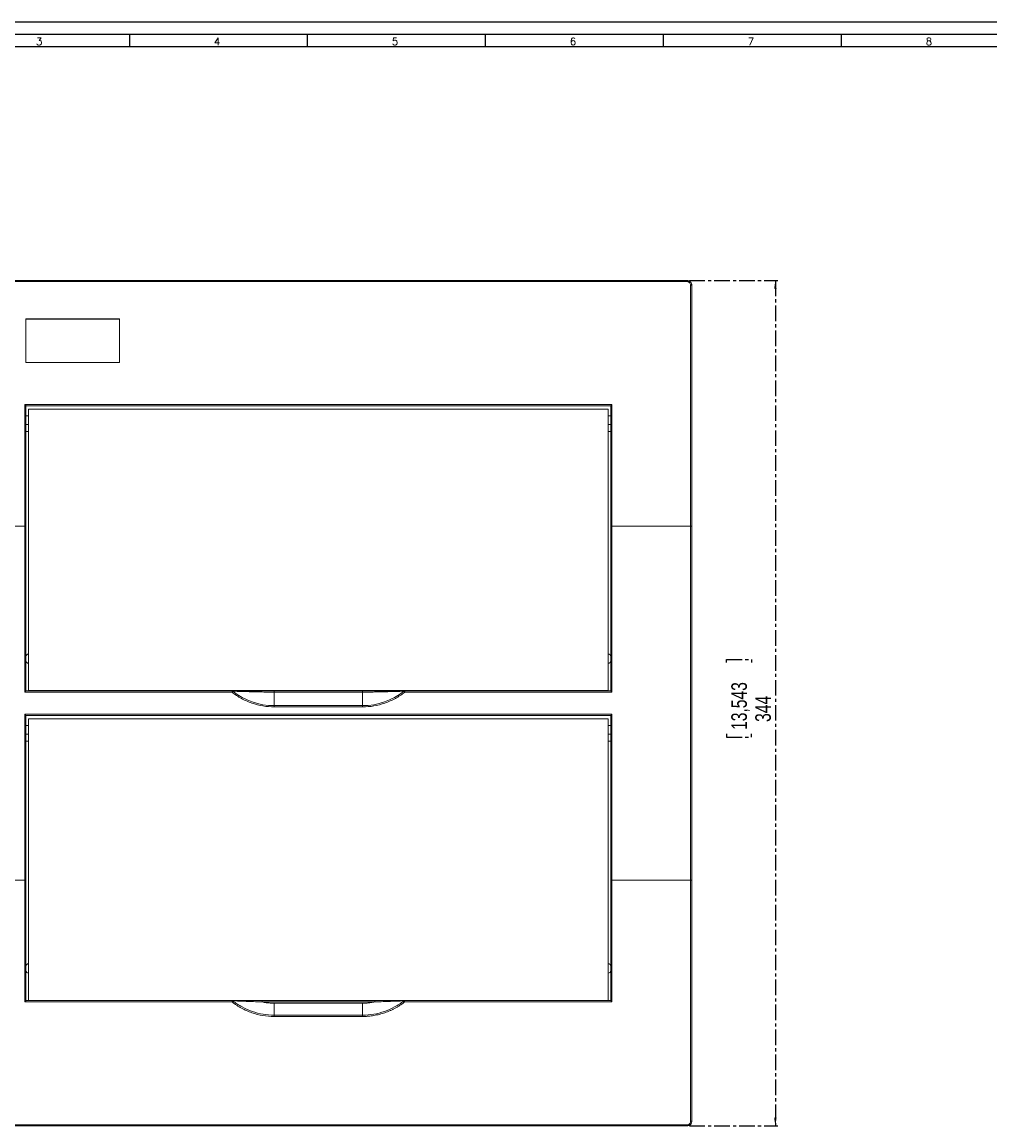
# Model space of a CAD drawing. Header units: millimetres. Extents: x 0 to 1189, y 0 to 841.
# Tile 3 of 7: x 199 to 593, y 392 to 841. Entities that reach past the tile are written whole.
import ezdxf

# ---------------------------------------------------------------- set-up
doc = ezdxf.new("R2010")
doc.units = ezdxf.units.MM
doc.linetypes.add('CENTER', pattern=[10.16, 6.35, -1.27, 1.27, -1.27])
doc.layers.add('CENTRO', color=7, linetype='CENTER')
doc.layers.add('FORMATO', color=7, linetype='Continuous')
doc.styles.add('SLDTEXTSTYLE0', font='ROMANS')
doc.styles.add('SLDTEXTSTYLE3', font='TXT', dxfattribs={"width": 0.75})
doc.dimstyles.new('SLDDIMSTYLE0', dxfattribs={"dimtxt": 6.35, "dimasz": 3.302, "dimexe": 0, "dimexo": 0.0625, "dimgap": 1.5875, "dimtad": 1, "dimdec": 1, "dimrnd": 1e-09, "dimzin": 12, "dimdsep": 46, "dimtxsty": 'SLDTEXTSTYLE3', "dimsah": 1, "dimcen": 0.09, "dimadec": 0, "dimazin": 3, "dimtfac": 1, "dimtdec": 1, "dimtofl": 0, "dimtmove": 0, "dimatfit": 3, "dimfxl": 1, "dimfrac": 2, "dimtolj": 1, "dimtzin": 12, "dimarcsym": 0})

# ---------------------------------------------------------------- blocks, each defined once
blk = doc.blocks.new('_D')
at = {"layer": 'CENTRO'}
for p, q in [((470.21, 735.82), (506.22, 735.82)), ((505.22, 735.82), (505.22, 391.82)), ((485.37, 580.34), (485.37, 581.63)), ((485.37, 581.63), (495.46, 581.63)), ((495.46, 581.63), (495.46, 580.34)), ((485.37, 551.32), (485.37, 550.03)), ((485.37, 550.03), (495.46, 550.03)), ((495.46, 550.03), (495.46, 551.32)), ((470.21, 391.82), (506.22, 391.82))]:
    blk.add_line(p, q, dxfattribs=at)
for points in [[(505.22, 735.82), (504.71, 732.51), (505.72, 732.51)], [(505.22, 391.82), (505.72, 395.12), (504.71, 395.12)]]:
    blk.add_solid(points, dxfattribs=at)
at = {"layer": 'CENTRO', "char_height": 6.35, "attachment_point": 1, "rotation": 90, "style": 'SLDTEXTSTYLE3'}
for s, insert in [('13,543', (487.28, 552.93, -11.43)), ('344', (497.03, 556.22, -11.43))]:
    blk.add_mtext(s, dxfattribs=dict(at, insert=insert))

msp = doc.modelspace()

# ---------------------------------------------------------------- linework, layer by layer
at = {"color": 7, "linetype": 'Continuous', "lineweight": 15}
for p, q in [((469.21, 735.82), (169.21, 735.82)), ((169.21, 735.44), (469.21, 735.44)), ((469.21, 735.82), (469.21, 735.44)), ((470.71, 733.93), (470.71, 635.82)), ((238.21, 720.24), (200.21, 720.24)), ((200.21, 720.24), (200.21, 702.53)), ((238.21, 720.13), (200.21, 720.13)), ((238.21, 702.53), (238.21, 720.24)), ((200.21, 702.53), (238.21, 702.53)), ((199.71, 685.38), (199.71, 635.82)), ((199.71, 685.38), (438.71, 685.38)), ((200.21, 684.82), (438.21, 684.82)), ((201.21, 683.45), (437.21, 683.45)), ((201.21, 568.96), (201.21, 683.45)), ((437.21, 683.45), (437.21, 568.96)), ((438.71, 635.82), (438.71, 685.38)), ((201.21, 677.27), (200.21, 677.27)), ((200.21, 674.37), (201.21, 674.37)), ((438.21, 677.27), (437.21, 677.27)), ((437.21, 674.37), (438.21, 674.37)), ((199.71, 635.82), (167.71, 635.82)), ((199.71, 568.32), (199.71, 635.82)), ((199.71, 635.82), (200.21, 635.82)), ((200.21, 635.82), (200.21, 568.82)), ((438.21, 635.82), (438.71, 635.82)), ((438.21, 568.82), (438.21, 635.82)), ((438.71, 635.82), (438.71, 568.32)), ((470.71, 635.82), (438.71, 635.82)), ((470.71, 635.82), (470.71, 491.82)), ((470.71, 635.82), (471.21, 635.82)), ((471.21, 491.82), (471.21, 635.82)), ((284.07, 568.32), (199.71, 568.32)), ((200.21, 568.82), (284.07, 568.82)), ((437.21, 568.96), (201.21, 568.96)), ((201.21, 568.83), (201.21, 568.96)), ((273.71, 568.83), (201.21, 568.83)), ((364.71, 568.93), (273.71, 568.93)), ((273.71, 568.93), (273.71, 568.83)), ((273.71, 568.83), (274.57, 568.93)), ((284.07, 568.82), (284.07, 568.32)), ((301.21, 568.35), (301.21, 568.82)), ((301.21, 568.82), (337.21, 568.82)), ((301.21, 568.35), (301.21, 562.83)), ((337.21, 568.35), (301.21, 568.35)), ((337.21, 568.82), (337.21, 568.35)), ((337.21, 562.83), (337.21, 568.35)), ((354.36, 568.32), (354.36, 568.82)), ((354.36, 568.82), (438.21, 568.82)), ((438.71, 568.32), (354.36, 568.32)), ((363.86, 568.93), (364.71, 568.83)), ((364.71, 568.83), (364.71, 568.93)), ((437.21, 568.83), (364.71, 568.83)), ((437.21, 568.96), (437.21, 568.83)), ((301.21, 562.34), (301.21, 562.83)), ((301.21, 562.83), (337.21, 562.83)), ((301.21, 562.34), (337.21, 562.34)), ((337.21, 562.83), (337.21, 562.34)), ((438.71, 559.32), (199.71, 559.32)), ((199.71, 559.32), (199.71, 491.82)), ((200.21, 558.82), (200.21, 491.82)), ((438.21, 558.82), (200.21, 558.82)), ((201.21, 557.42), (437.21, 557.42)), ((201.21, 557.41), (201.21, 557.42)), ((201.21, 557.41), (437.21, 557.41)), ((201.21, 442.91), (201.21, 557.41)), ((437.21, 557.42), (437.21, 557.41)), ((437.21, 557.41), (437.21, 442.91)), ((438.21, 491.82), (438.21, 558.82)), ((438.71, 491.82), (438.71, 559.32)), ((201.21, 551.27), (200.21, 551.27)), ((200.21, 548.37), (201.21, 548.37)), ((438.21, 551.27), (437.21, 551.27)), ((437.21, 548.37), (438.21, 548.37)), ((199.71, 491.82), (167.71, 491.82)), ((199.71, 491.82), (199.71, 442.26)), ((200.21, 491.82), (199.71, 491.82)), ((438.71, 491.82), (438.21, 491.82)), ((470.71, 491.82), (438.71, 491.82)), ((438.71, 442.26), (438.71, 491.82)), ((470.71, 491.82), (470.71, 393.7)), ((471.21, 491.82), (470.71, 491.82)), ((199.71, 442.26), (284.1, 442.26)), ((200.21, 442.82), (284.1, 442.82)), ((437.21, 442.91), (201.21, 442.91)), ((284.1, 442.82), (284.1, 442.32)), ((284.1, 442.32), (284.1, 442.26)), ((296.29, 442.32), (296.29, 442.82)), ((296.29, 442.82), (342.14, 442.82)), ((342.14, 442.32), (296.29, 442.32)), ((301.21, 441.75), (301.21, 436.91)), ((337.21, 441.75), (301.21, 441.75)), ((337.21, 436.91), (337.21, 441.75)), ((354.33, 442.32), (354.33, 442.82)), ((354.33, 442.82), (438.21, 442.82)), ((354.33, 442.26), (354.33, 442.32)), ((354.33, 442.26), (438.71, 442.26)), ((301.21, 436.36), (301.21, 436.91)), ((301.21, 436.91), (337.21, 436.91)), ((301.21, 436.36), (337.21, 436.36)), ((469.21, 392.2), (169.21, 392.2)), ((169.21, 391.82), (469.21, 391.82))]:
    msp.add_line(p, q, dxfattribs=at)
at = {"color": 8, "linetype": 'Continuous', "lineweight": 15}
for p, q in [((201.21, 680.82), (200.21, 680.82)), ((438.21, 680.82), (437.21, 680.82)), ((200.21, 554.82), (201.21, 554.82)), ((437.21, 554.82), (438.21, 554.82))]:
    msp.add_line(p, q, dxfattribs=at)
at = {"color": 7, "linetype": 'Continuous', "lineweight": 15, "flags": 128}
for points in [[(199.71, 568.32), (199.81, 568.41), (199.91, 568.51), (199.99, 568.59), (200.07, 568.67), (200.13, 568.73), (200.18, 568.78), (200.2, 568.81), (200.21, 568.82)], [(284.38, 568.71), (284.37, 568.69), (284.35, 568.67), (284.32, 568.63), (284.28, 568.58), (284.24, 568.52), (284.18, 568.46), (284.13, 568.39), (284.07, 568.32)], [(354.36, 568.32), (354.3, 568.39), (354.25, 568.46), (354.19, 568.52), (354.15, 568.58), (354.11, 568.63), (354.08, 568.67), (354.06, 568.69), (354.05, 568.71)], [(438.71, 568.32), (438.63, 568.4), (438.54, 568.49), (438.46, 568.57), (438.39, 568.64), (438.33, 568.7), (438.28, 568.75), (438.24, 568.79), (438.22, 568.81), (438.21, 568.82)], [(199.71, 559.32), (199.8, 559.23), (199.89, 559.15), (199.96, 559.07), (200.04, 559), (200.1, 558.93), (200.15, 558.88), (200.18, 558.85), (200.21, 558.82), (200.21, 558.82)], [(438.71, 559.32), (438.63, 559.23), (438.54, 559.15), (438.46, 559.07), (438.39, 559), (438.33, 558.93), (438.28, 558.88), (438.24, 558.85), (438.22, 558.82), (438.21, 558.82)]]:
    msp.add_lwpolyline(points, dxfattribs=at)
at = {"color": 7, "linetype": 'Continuous', "lineweight": 15}
for centre, radius, start, end in [((201.21, 582.84), 1, 90, 180), ((201.21, 581.04), 1, 180, 270), ((437.21, 582.84), 1, 0, 90), ((437.21, 581.04), 1, 270, 360), ((301.21, 589.9), 27.07, 231.5383, 270), ((337.21, 589.9), 27.07, 270, 308.4617), ((201.21, 456.81), 1, 90, 180), ((201.21, 455.01), 1, 180, 270), ((437.21, 456.81), 1, 0, 90), ((437.21, 455.01), 1, 270, 360)]:
    msp.add_arc(centre, radius, start, end, dxfattribs=at)
for points, knots in [([(469.21, 735.82), (469.35, 735.82), (469.48, 735.8), (469.74, 735.75), (469.87, 735.71), (470.11, 735.61), (470.23, 735.55), (470.44, 735.4), (470.55, 735.31), (470.82, 735.04), (470.97, 734.81), (471.11, 734.45), (471.15, 734.33), (471.2, 734.08), (471.21, 733.95), (471.21, 733.82)], [0, 0, 0, 0, 0.125, 0.125, 0.25, 0.25, 0.375, 0.375, 0.5, 0.5, 0.75, 0.75, 0.875, 0.875, 1, 1, 1, 1]), ([(470.71, 733.93), (470.71, 734.13), (470.68, 734.32), (470.53, 734.68), (470.42, 734.85), (470.21, 735.06), (470.14, 735.12), (469.97, 735.23), (469.89, 735.28), (469.7, 735.36), (469.61, 735.39), (469.41, 735.43), (469.31, 735.44), (469.21, 735.44)], [0, 0, 0, 0, 0.25, 0.25, 0.5, 0.5, 0.625, 0.625, 0.75, 0.75, 0.875, 0.875, 1, 1, 1, 1]), ([(470.71, 733.93), (470.77, 733.93), (470.84, 733.93), (470.96, 733.92), (471.02, 733.91), (471.12, 733.89), (471.16, 733.87), (471.2, 733.85), (471.21, 733.83), (471.21, 733.82)], [0, 0, 0, 0, 0.25, 0.25, 0.5, 0.5, 0.75, 0.75, 1, 1, 1, 1]), ([(471.21, 733.82), (471.21, 717.83), (471.21, 701.55), (471.21, 668.77), (471.21, 652.26), (471.21, 635.82)], [0, 0, 0, 0, 0.5, 0.5, 1, 1, 1, 1]), ([(200.21, 684.82), (200.21, 684.82), (200.21, 684.83), (200.2, 684.85), (200.18, 684.87), (200.14, 684.93), (200.04, 685.04), (199.91, 685.18), (199.81, 685.28), (199.76, 685.33), (199.73, 685.36), (199.71, 685.38)], [0, 0, 0, 0, 0.062004, 0.125343, 0.18655, 0.25106, 0.500369, 0.74941, 0.874675, 0.937454, 1, 1, 1, 1]), ([(200.21, 684.82), (200.21, 684.14), (200.21, 682.79), (200.21, 680.75), (200.21, 678.72), (200.21, 676.68), (200.21, 674.64), (200.21, 672.61), (200.21, 670.57), (200.21, 668.53), (200.21, 666.49), (200.21, 664.45), (200.21, 662.4), (200.21, 659.68), (200.21, 656.27), (200.21, 652.18), (200.21, 648.09), (200.21, 644), (200.21, 639.91), (200.21, 637.18), (200.21, 635.82)], [0, 0, 0, 0, 0.041677, 0.083349, 0.125017, 0.166682, 0.208345, 0.250006, 0.291668, 0.33333, 0.374994, 0.416661, 0.458332, 0.500008, 0.583349, 0.666675, 0.749996, 0.833318, 0.91665, 1, 1, 1, 1]), ([(438.71, 685.38), (438.7, 685.36), (438.67, 685.33), (438.62, 685.28), (438.52, 685.18), (438.39, 685.04), (438.29, 684.93), (438.24, 684.87), (438.23, 684.85), (438.22, 684.83), (438.22, 684.82), (438.21, 684.82)], [0, 0, 0, 0, 0.0574289, 0.1253253, 0.25059, 0.499631, 0.7489402, 0.8134499, 0.8746569, 0.9379962, 1, 1, 1, 1]), ([(438.21, 635.82), (438.21, 636.5), (438.21, 637.86), (438.21, 639.91), (438.21, 641.96), (438.21, 644), (438.21, 646.05), (438.21, 648.09), (438.21, 650.14), (438.21, 652.18), (438.21, 654.23), (438.21, 656.27), (438.21, 658.32), (438.21, 661.04), (438.21, 664.45), (438.21, 668.53), (438.21, 672.61), (438.21, 676.68), (438.21, 680.75), (438.21, 683.46), (438.21, 684.82)], [0, 0, 0, 0, 0.041676, 0.083347, 0.125014, 0.166678, 0.20834, 0.25, 0.29166, 0.333321, 0.374984, 0.41665, 0.458319, 0.499994, 0.583337, 0.666666, 0.749989, 0.833314, 0.916648, 1, 1, 1, 1]), ([(284.07, 568.82), (284.08, 568.82), (284.1, 568.82), (284.14, 568.82), (284.19, 568.82), (284.25, 568.82), (284.32, 568.82), (284.46, 568.82), (284.68, 568.82), (285.04, 568.82), (285.46, 568.82), (286.07, 568.82), (287.27, 568.82), (289.18, 568.82), (291.56, 568.82), (293.56, 568.82), (295.17, 568.82), (296.78, 568.82), (298.37, 568.82), (299.98, 568.82), (300.79, 568.82), (301.21, 568.82)], [0, 0, 0, 0, 0.010559, 0.021131, 0.031743, 0.042421, 0.05319, 0.064075, 0.09557, 0.128136, 0.159488, 0.192083, 0.255717, 0.382599, 0.506602, 0.629618, 0.691171, 0.752806, 0.876302, 0.934897, 1, 1, 1, 1]), ([(301.21, 562.34), (299.7, 562.34), (298.17, 562.46), (295.12, 562.97), (293.61, 563.36), (290.67, 564.39), (289.24, 565.02), (286.53, 566.52), (285.25, 567.38), (284.07, 568.32)], [0, 0, 0, 0, 0.25, 0.25, 0.5, 0.5, 0.75, 0.75, 1, 1, 1, 1]), ([(301.21, 568.35), (300.41, 568.35), (299.6, 568.36), (297.99, 568.37), (297.19, 568.38), (295.59, 568.41), (294.8, 568.42), (293.22, 568.46), (292.43, 568.48), (290.88, 568.52), (290.11, 568.54), (288.97, 568.57), (288.59, 568.58), (287.85, 568.6), (287.49, 568.61), (286.8, 568.63), (286.48, 568.64), (285.86, 568.66), (285.58, 568.67), (285.08, 568.69), (284.86, 568.69), (284.62, 568.7), (284.55, 568.7), (284.45, 568.7), (284.4, 568.71), (284.38, 568.71)], [0, 0, 0, 0, 0.125, 0.125, 0.25, 0.25, 0.375, 0.375, 0.5, 0.5, 0.625, 0.625, 0.6875, 0.6875, 0.75, 0.75, 0.8125, 0.8125, 0.875, 0.875, 0.9375, 0.9375, 0.96875, 0.96875, 1, 1, 1, 1]), ([(337.21, 568.82), (337.64, 568.82), (338.46, 568.82), (340.09, 568.82), (341.7, 568.82), (343.33, 568.82), (344.95, 568.82), (346.98, 568.82), (349.36, 568.82), (351.24, 568.82), (352.41, 568.82), (353.01, 568.82), (353.41, 568.82), (353.76, 568.82), (354.01, 568.82), (354.18, 568.82), (354.3, 568.82), (354.34, 568.82), (354.36, 568.82)], [0, 0, 0, 0, 0.065779, 0.124918, 0.249793, 0.312232, 0.374712, 0.499512, 0.623849, 0.74877, 0.811419, 0.843313, 0.87407, 0.906031, 0.93702, 0.958284, 0.979212, 1, 1, 1, 1]), ([(354.05, 568.71), (354.02, 568.71), (353.99, 568.7), (353.88, 568.7), (353.81, 568.7), (353.58, 568.69), (353.37, 568.69), (352.89, 568.67), (352.61, 568.66), (352.01, 568.65), (351.69, 568.64), (351.02, 568.62), (350.67, 568.61), (349.95, 568.58), (349.57, 568.57), (348.44, 568.54), (347.67, 568.52), (346.11, 568.48), (345.31, 568.46), (343.7, 568.42), (342.9, 568.41), (341.28, 568.38), (340.47, 568.37), (338.84, 568.36), (338.03, 568.35), (337.21, 568.35)], [0, 0, 0, 0, 0.03125, 0.03125, 0.0625, 0.0625, 0.125, 0.125, 0.1875, 0.1875, 0.25, 0.25, 0.3125, 0.3125, 0.375, 0.375, 0.5, 0.5, 0.625, 0.625, 0.75, 0.75, 0.875, 0.875, 1, 1, 1, 1]), ([(354.36, 568.32), (353.17, 567.38), (351.89, 566.52), (349.19, 565.02), (347.76, 564.39), (344.82, 563.36), (343.31, 562.97), (340.26, 562.46), (338.73, 562.34), (337.21, 562.34)], [0, 0, 0, 0, 0.25, 0.25, 0.5, 0.5, 0.75, 0.75, 1, 1, 1, 1]), ([(200.21, 491.82), (200.21, 491.13), (200.21, 489.77), (200.21, 487.72), (200.21, 485.68), (200.21, 483.63), (200.21, 481.58), (200.21, 479.54), (200.21, 477.49), (200.21, 475.45), (200.21, 473.4), (200.21, 471.36), (200.21, 469.32), (200.21, 466.59), (200.21, 463.19), (200.21, 459.11), (200.21, 455.03), (200.21, 450.95), (200.21, 446.88), (200.21, 444.17), (200.21, 442.81)], [0, 0, 0, 0, 0.041676, 0.083347, 0.125014, 0.166678, 0.20834, 0.25, 0.29166, 0.333321, 0.374984, 0.41665, 0.458319, 0.499994, 0.583337, 0.666666, 0.749989, 0.833314, 0.916648, 1, 1, 1, 1]), ([(438.21, 442.81), (438.21, 443.49), (438.21, 444.85), (438.21, 446.88), (438.21, 448.92), (438.21, 450.95), (438.21, 452.99), (438.21, 455.03), (438.21, 457.07), (438.21, 459.11), (438.21, 461.15), (438.21, 463.19), (438.21, 465.23), (438.21, 467.95), (438.21, 471.36), (438.21, 475.45), (438.21, 479.54), (438.21, 483.63), (438.21, 487.72), (438.21, 490.45), (438.21, 491.82)], [0, 0, 0, 0, 0.041677, 0.083349, 0.125017, 0.166682, 0.208345, 0.250006, 0.291668, 0.33333, 0.374994, 0.416661, 0.458332, 0.500008, 0.583349, 0.666675, 0.749996, 0.833318, 0.91665, 1, 1, 1, 1]), ([(471.21, 491.82), (471.21, 475.37), (471.21, 458.86), (471.21, 426.08), (471.21, 409.81), (471.21, 393.82)], [0, 0, 0, 0, 0.5, 0.5, 1, 1, 1, 1]), ([(199.71, 442.26), (199.73, 442.27), (199.76, 442.3), (199.81, 442.35), (199.91, 442.45), (200.04, 442.59), (200.14, 442.71), (200.18, 442.76), (200.2, 442.79), (200.21, 442.8), (200.21, 442.81), (200.21, 442.81)], [0, 0, 0, 0, 0.057429, 0.125325, 0.25059, 0.499631, 0.74894, 0.81345, 0.874657, 0.937996, 1, 1, 1, 1]), ([(284.1, 442.26), (284.13, 442.3), (284.17, 442.35), (284.25, 442.45), (284.28, 442.5), (284.34, 442.59), (284.37, 442.63), (284.4, 442.68), (284.41, 442.7), (284.41, 442.71)], [0, 0, 0, 0, 0.25, 0.25, 0.5, 0.5, 0.75, 0.75, 1, 1, 1, 1]), ([(301.21, 436.36), (299.66, 436.36), (298.13, 436.49), (295.11, 436.99), (293.62, 437.37), (290.69, 438.38), (289.28, 439), (286.6, 440.46), (285.32, 441.3), (284.1, 442.26)], [0, 0, 0, 0, 0.25, 0.25, 0.5, 0.5, 0.75, 0.75, 1, 1, 1, 1]), ([(284.41, 442.71), (285.6, 441.77), (286.86, 440.94), (289.5, 439.51), (290.88, 438.9), (293.76, 437.9), (295.22, 437.53), (298.19, 437.04), (299.69, 436.91), (301.21, 436.91)], [0, 0, 0, 0, 0.25, 0.25, 0.5, 0.5, 0.75, 0.75, 1, 1, 1, 1]), ([(296.29, 442.32), (295.12, 442.34), (293.96, 442.37), (292.23, 442.42), (291.66, 442.44), (290.53, 442.48), (289.97, 442.5), (288.88, 442.54), (288.34, 442.56), (287.3, 442.6), (286.79, 442.62), (285.86, 442.65), (285.43, 442.67), (284.93, 442.69), (284.78, 442.69), (284.55, 442.7), (284.46, 442.7), (284.41, 442.71)], [0, 0, 0, 0, 0.25, 0.25, 0.375, 0.375, 0.5, 0.5, 0.625, 0.625, 0.75, 0.75, 0.875, 0.875, 0.9375, 0.9375, 1, 1, 1, 1]), ([(296.29, 442.32), (296.43, 442.29), (296.7, 442.22), (297.1, 442.14), (297.51, 442.07), (297.91, 442), (298.32, 441.94), (298.87, 441.87), (299.55, 441.81), (300.38, 441.76), (300.94, 441.75), (301.21, 441.75)], [0, 0, 0, 0, 0.083188, 0.166276, 0.249296, 0.332278, 0.41525, 0.498244, 0.665515, 0.832685, 1, 1, 1, 1]), ([(337.21, 436.91), (338.74, 436.91), (340.24, 437.04), (343.21, 437.53), (344.67, 437.9), (347.55, 438.9), (348.93, 439.51), (351.57, 440.94), (352.83, 441.77), (354.02, 442.71)], [0, 0, 0, 0, 0.25, 0.25, 0.5, 0.5, 0.75, 0.75, 1, 1, 1, 1]), ([(337.21, 441.75), (337.35, 441.75), (337.63, 441.75), (338.04, 441.76), (338.46, 441.78), (338.87, 441.81), (339.29, 441.85), (339.84, 441.9), (340.52, 442), (341.33, 442.14), (341.87, 442.26), (342.14, 442.32)], [0, 0, 0, 0, 0.083665, 0.167274, 0.250859, 0.334451, 0.41808, 0.501778, 0.667689, 0.833682, 1, 1, 1, 1]), ([(337.21, 436.36), (337.37, 436.36), (337.68, 436.36), (338.14, 436.37), (338.6, 436.39), (339.07, 436.42), (339.76, 436.47), (340.67, 436.57), (341.81, 436.73), (342.94, 436.95), (344.44, 437.29), (346.29, 437.85), (348.08, 438.55), (349.47, 439.2), (350.49, 439.73), (351.49, 440.3), (352.35, 440.84), (353.1, 441.34), (353.72, 441.79), (354.13, 442.1), (354.33, 442.26)], [0, 0, 0, 0, 0.025104, 0.050197, 0.075288, 0.100382, 0.125488, 0.187782, 0.250084, 0.312373, 0.374675, 0.50011, 0.625566, 0.687839, 0.750134, 0.812385, 0.874657, 0.916434, 0.958205, 1, 1, 1, 1]), ([(342.14, 442.82), (342.14, 442.82), (342.14, 442.81), (342.14, 442.76), (342.14, 442.72), (342.14, 442.62), (342.14, 442.56), (342.14, 442.44), (342.14, 442.38), (342.14, 442.32)], [0, 0, 0, 0, 0.25, 0.25, 0.5, 0.5, 0.75, 0.75, 1, 1, 1, 1]), ([(354.02, 442.71), (353.97, 442.7), (353.88, 442.7), (353.65, 442.69), (353.51, 442.69), (353.17, 442.67), (352.98, 442.67), (352.57, 442.65), (352.35, 442.64), (351.66, 442.62), (351.16, 442.6), (350.11, 442.56), (349.57, 442.54), (348.47, 442.5), (347.91, 442.48), (346.78, 442.44), (346.2, 442.42), (344.47, 442.37), (343.31, 442.34), (342.14, 442.32)], [0, 0, 0, 0, 0.0625, 0.0625, 0.125, 0.125, 0.1875, 0.1875, 0.25, 0.25, 0.375, 0.375, 0.5, 0.5, 0.625, 0.625, 0.75, 0.75, 1, 1, 1, 1]), ([(354.02, 442.71), (354.02, 442.69), (354.05, 442.65), (354.15, 442.5), (354.22, 442.4), (354.29, 442.32)], [0, 0, 0, 0, 0.5, 0.5, 1, 1, 1, 1]), ([(438.21, 442.81), (438.22, 442.81), (438.22, 442.8), (438.23, 442.79), (438.24, 442.76), (438.29, 442.71), (438.39, 442.59), (438.52, 442.45), (438.62, 442.36), (438.67, 442.3), (438.7, 442.27), (438.71, 442.26)], [0, 0, 0, 0, 0.062004, 0.125343, 0.18655, 0.25106, 0.500369, 0.74941, 0.874675, 0.937454, 1, 1, 1, 1]), ([(337.21, 436.91), (337.21, 436.89), (337.21, 436.87), (337.21, 436.8), (337.21, 436.76), (337.21, 436.65), (337.21, 436.59), (337.21, 436.47), (337.21, 436.41), (337.21, 436.36)], [0, 0, 0, 0, 0.25, 0.25, 0.5, 0.5, 0.75, 0.75, 1, 1, 1, 1]), ([(471.21, 393.82), (471.21, 393.69), (471.2, 393.56), (471.15, 393.31), (471.12, 393.18), (471.02, 392.94), (470.96, 392.83), (470.81, 392.61), (470.73, 392.51), (470.55, 392.32), (470.45, 392.24), (470.23, 392.09), (470.11, 392.02), (469.75, 391.87), (469.48, 391.82), (469.21, 391.82)], [0, 0, 0, 0, 0.125, 0.125, 0.25, 0.25, 0.375, 0.375, 0.5, 0.5, 0.625, 0.625, 0.75, 0.75, 1, 1, 1, 1]), ([(469.21, 392.2), (469.42, 392.2), (469.61, 392.24), (469.89, 392.35), (469.98, 392.4), (470.14, 392.51), (470.21, 392.58), (470.35, 392.72), (470.41, 392.79), (470.52, 392.96), (470.57, 393.04), (470.68, 393.31), (470.71, 393.5), (470.71, 393.7)], [0, 0, 0, 0, 0.25, 0.25, 0.375, 0.375, 0.5, 0.5, 0.625, 0.625, 0.75, 0.75, 1, 1, 1, 1]), ([(469.21, 392.2), (469.21, 392.1), (469.21, 391.99), (469.21, 391.85), (469.21, 391.82), (469.21, 391.82)], [0, 0, 0, 0, 0.5, 0.5, 1, 1, 1, 1]), ([(471.21, 393.82), (471.21, 393.8), (471.2, 393.79), (471.16, 393.76), (471.12, 393.75), (471.02, 393.72), (470.96, 393.71), (470.84, 393.7), (470.77, 393.7), (470.71, 393.7)], [0, 0, 0, 0, 0.25, 0.25, 0.5, 0.5, 0.75, 0.75, 1, 1, 1, 1])]:
    msp.add_open_spline(points, degree=3, knots=knots, dxfattribs=at)
for points in [[(284.07, 568.82), (284.18, 568.82), (284.29, 568.78), (284.38, 568.71)], [(354.36, 568.82), (354.25, 568.82), (354.13, 568.78), (354.05, 568.71)], [(284.1, 442.82), (284.21, 442.82), (284.32, 442.78), (284.41, 442.71)], [(354.33, 442.82), (354.22, 442.82), (354.11, 442.78), (354.02, 442.71)], [(354.29, 442.32), (354.3, 442.3), (354.32, 442.28), (354.33, 442.26)]]:
    msp.add_open_spline(points, degree=3, dxfattribs=at)
at = {"layer": 'FORMATO'}
for p, q in [((1189, 841), (0, 841)), ((1184, 836), (25, 836)), ((242.29, 836), (242.29, 831)), ((314.72, 836), (314.72, 831)), ((387.15, 836), (387.15, 831)), ((459.58, 836), (459.58, 831)), ((532.01, 836), (532.01, 831)), ((25, 831), (1184, 831))]:
    msp.add_line(p, q, dxfattribs=at)

# ---------------------------------------------------------------- texts
at = {"layer": 'FORMATO', "char_height": 3, "attachment_point": 2, "style": 'SLDTEXTSTYLE0'}
for s, insert in [('3', (205.56, 834.6)), ('4', (277.99, 834.6)), ('5', (350.42, 834.6)), ('6', (422.85, 834.6)), ('7', (495.28, 834.6)), ('8', (567.71, 834.6))]:
    msp.add_mtext(s, dxfattribs=dict(at, insert=insert))

# ---------------------------------------------------------------- dimensions: what is measured, and where the dimension line sits
at = {"layer": 'CENTRO'}
dim = msp.add_linear_dim(base=(505.22, 391.82), p1=(469.21, 735.82), p2=(469.21, 391.82), angle=90, dimstyle='SLDDIMSTYLE0', dxfattribs=at)
dim.commit()
dim.dimension.update_dxf_attribs({"geometry": '_D', "text_midpoint": (505.22, 565.83), "dimtype": 160})

doc.saveas('drawing.dxf')
